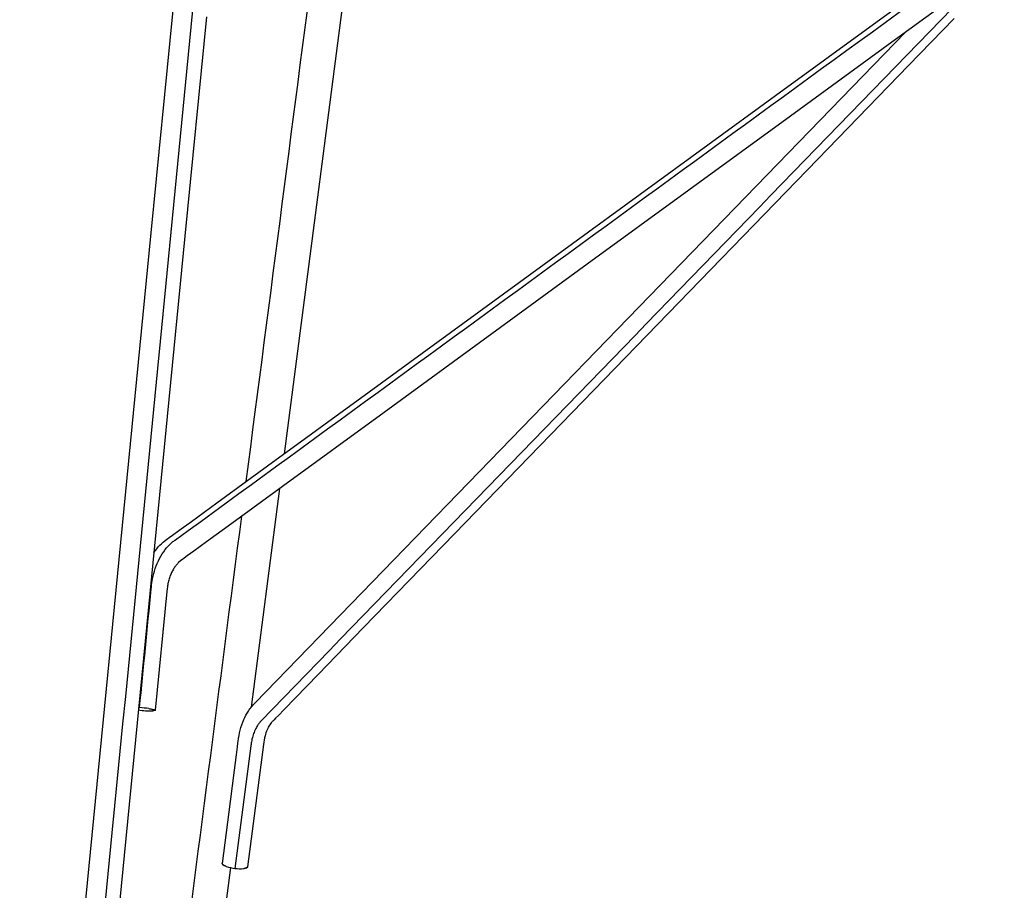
# Model space of a CAD drawing. Header units: millimetres. Extents: x -213 to 1166, y 0 to 836.
# Tile 3 of 13: x 650 to 882, y 196 to 402. Entities that reach past the tile are written whole.
import ezdxf

# ---------------------------------------------------------------- set-up
doc = ezdxf.new("R2010")
doc.units = ezdxf.units.MM
doc.header["$MEASUREMENT"] = 0
doc.layers.add('Crea2D$visibili$tangenti', color=7, linetype='Continuous', true_color=0x000000)

msp = doc.modelspace()

# ---------------------------------------------------------------- linework, layer by layer
at = {"layer": 'Crea2D$visibili$tangenti'}
for p, q in [((711.45, 291.25), (704.76, 239.67)), ((678.25, 239.6), (678.44, 239.59)), ((680.63, 239.35), (680.76, 239.33)), ((681.74, 238.83), (681.66, 238.82)), ((697.97, 202.81), (697.97, 202.81)), ((698.84, 202.14), (698.89, 202.12)), ((702.99, 201.62), (703.1, 201.64)), ((703.92, 202.04), (703.91, 202.03)), ((703.91, 202.03), (703.91, 202.03))]:
    msp.add_line(p, q, dxfattribs=at)
for points in [[(650.17, 18), (650.17, 22.05), (650.17, 25.73), (650.17, 27.57, -0.030066), (650.89, 42.55), (651.05, 44.17), (651.37, 47.4), (652, 53.87), (653.27, 66.82), (655.81, 92.71), (660.89, 144.48), (671.04, 248.03), (681.2, 351.57), (686.27, 403.35), (688.81, 429.23), (690.08, 442.18), (690.72, 448.65), (691.03, 451.89), (691.19, 453.5), (691.27, 454.31), (691.31, 454.72), (691.33, 454.92, -0.077726), (692.78, 460.85, -0.11505), (696.7, 466.37)], [(729.53, 430.08, 0.021319), (729.34, 429.12), (729.26, 428.49), (712.51, 299.45)], [(681.84, 276.21, -0.088103), (684.87, 279.29), (685.05, 279.43), (685.43, 279.7), (686.18, 280.25), (687.67, 281.34), (690.67, 283.52), (696.66, 287.89), (708.64, 296.62), (732.6, 314.09), (780.52, 349.04), (828.44, 383.98), (852.4, 401.45), (864.38, 410.18), (870.37, 414.55), (873.36, 416.73), (874.86, 417.83), (875.61, 418.37), (875.98, 418.64), (876.17, 418.78), (877.07, 419.43), (877.64, 419.81)], [(870.57, 402.12), (859.85, 391.07), (838.42, 368.97), (795.56, 324.78), (752.7, 280.58), (731.27, 258.48), (720.55, 247.44), (715.2, 241.91), (712.52, 239.15), (711.18, 237.77), (710.51, 237.08), (710.17, 236.73), (710.01, 236.56, 0.028533), (709.48, 235.98, 0.022957), (709.14, 235.51, 0.041612), (708.52, 234.35, 0.037046), (708.03, 232.96, 0.038627), (707.66, 230.92), (703.92, 202.04)], [(697.97, 202.81), (699.87, 217.48), (700.82, 224.82), (701.3, 228.49), (701.53, 230.32), (701.65, 231.24), (701.71, 231.69, -0.075831), (703.02, 236.75, -0.041726), (704.12, 238.78, -0.05196), (705.7, 240.73), (859.12, 398.93)], [(699.85, 201.85), (691.6, 138.25), (685.32, 89.82), (682.17, 65.6), (680.6, 53.49), (679.82, 47.44), (679.42, 44.41), (679.23, 42.9, 0.0332), (678.17, 28.68)]]:
    msp.add_lwpolyline(points, format="xyb", dxfattribs=at)
for points in [[(867.9, 405.33), (855.92, 396.59), (831.96, 379.12), (784.04, 344.18), (736.12, 309.24), (712.16, 291.77), (700.18, 283.03), (694.19, 278.67), (691.2, 276.48), (689.7, 275.39), (688.95, 274.85), (688.57, 274.57), (688.39, 274.44), (688.06, 274.19), (687.64, 273.83), (687.5, 273.69), (687.36, 273.54), (687.23, 273.39), (687.1, 273.23), (686.96, 273.06), (686.83, 272.89), (686.7, 272.7), (686.58, 272.51), (686.45, 272.31), (686.33, 272.1), (686.21, 271.89), (686.1, 271.67), (685.99, 271.44), (685.88, 271.2), (685.78, 270.96), (685.68, 270.72), (685.59, 270.46), (685.5, 270.21), (685.42, 269.95), (685.34, 269.68), (685.27, 269.41), (685.2, 269.13), (685.14, 268.85), (685.09, 268.57), (685.04, 268.29), (684.99, 268), (684.96, 267.71), (684.88, 266.97), (682.13, 238.95)], [(694.23, 402.56), (689.15, 350.79), (679, 247.24), (668.85, 143.7)]]:
    msp.add_lwpolyline(points, dxfattribs=at)
for centre, radius, start, end in [((676.4, 211.33), 28.34, 81.4151, 85.8829), ((682.04, 268.62), 29.83, 262.6007, 265.8115), ((681.15, 254.17), 15.36, 265.1904, 271.9276), ((698.81, 203.24), 0.993, 215.1606, 245.0136), ((702.02, 211.28), 9.67, 251.135, 263.6176), ((702.13, 210.57), 8.99, 262.372, 275.4853), ((703.34, 202.41), 0.706, 279.4488, 321.9748)]:
    msp.add_arc(centre, radius, start, end, dxfattribs=at)
for points, knots in [([(700.16, 464.88), (699.55, 464.27), (698.46, 462.89), (697.22, 460.52), (696.37, 457.91), (696.04, 456.02), (695.94, 455), (682.46, 317.45), (668.93, 179.46), (655.38, 41.33), (655.04, 37.88), (654.82, 34.1), (654.78, 30.41), (654.78, 29.29), (654.78, 25.39), (654.78, 21.59), (654.78, 18)], [0, 0, 0, 0, 2.588635, 5.224238, 8.004176, 10.813613, 10.946399, 11.085647, 425.433421, 426.894559, 427.485463, 435.814024, 438.261613, 438.546586, 439.193933, 449.952441, 449.952441, 449.952441, 449.952441]), ([(703.6, 292.95), (709.27, 336.63), (715.15, 381.9), (721.07, 427.56), (721.33, 429.61), (721.4, 430.11), (721.43, 430.31), (721.46, 430.51), (721.5, 430.71), (721.53, 430.92), (721.58, 431.19), (721.73, 431.88), (721.9, 432.55), (722.07, 433.07), (722.08, 433.12)], [0, 0, 0, 0, 132.121954, 136.967976, 138.112197, 138.314611, 138.50036, 138.702207, 138.923525, 139.124053, 139.323925, 139.761245, 141.244232, 141.398848, 141.398848, 141.398848, 141.398848]), ([(678.44, 239.59), (679.36, 248.94), (680.28, 258.39), (681.22, 267.9), (681.29, 268.68), (681.51, 270.19), (682.1, 272.44), (683.09, 274.78), (684.37, 276.82), (685.63, 278.19), (686.46, 278.86), (686.78, 279.09), (750.61, 325.64), (814.46, 372.19), (878.32, 418.76), (878.89, 419.17), (879.61, 419.68), (880.49, 420.24), (881.04, 420.57), (881.5, 420.82), (881.85, 420.98), (882.08, 421.05), (882.24, 421.09), (882.35, 421.1), (882.41, 421.08)], [0, 0, 0, 0, 28.169556, 28.498131, 28.677748, 30.518786, 33.055245, 35.651264, 38.103543, 40.258843, 41.21772, 41.302494, 41.449383, 278.20848, 278.366094, 278.543231, 280.297459, 281.03289, 281.666212, 282.230728, 282.614132, 282.797616, 282.947125, 283.127735, 283.127735, 283.127735, 283.127735]), ([(878.11, 412.77), (821.12, 354.01), (764.11, 295.23), (707.07, 236.41), (706.99, 236.32), (706.91, 236.23), (706.77, 236.06), (706.49, 235.72), (706.16, 235.23), (705.83, 234.63), (705.47, 233.86), (705.1, 232.82), (704.86, 231.79), (704.76, 231.12), (704.72, 230.8), (703.45, 221.02), (702.19, 211.29), (700.94, 201.66)], [0, 0, 0, 0, 245.553686, 245.677303, 245.792954, 245.91009, 246.047466, 246.447526, 247.234575, 247.825084, 248.50722, 249.763463, 251.151501, 251.652595, 251.808231, 252.114898, 281.240035, 281.240035, 281.240035, 281.240035]), ([(670.17, 18), (670.17, 21.17), (670.17, 24.44), (670.17, 27.91), (670.17, 29.37), (670.26, 33.94), (670.62, 38.61), (671.08, 42.28), (671.18, 43.08), (681.67, 123.86), (692.12, 204.47), (702.54, 284.76)], [0, 0, 0, 0, 9.50644, 9.812916, 10.412132, 13.87435, 23.537867, 24.433528, 24.971726, 25.959834, 268.82702, 268.82702, 268.82702, 268.82702])]:
    msp.add_open_spline(points, degree=3, knots=knots, dxfattribs=at)
for points, weights, knots in [([(680.76, 239.33), (681.77, 239.16), (682.05, 239.02), (682.24, 238.92), (682.02, 238.87)], [0.853681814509, 0.857890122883, 1, 0.901100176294, 0.868990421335], [2.425969, 2.425969, 2.425969, 4.71239, 4.71239, 6.303599, 6.303599, 6.303599]), ([(698.84, 202.14), (697.96, 202.47), (697.96, 202.79), (697.96, 202.8), (697.97, 202.81)], [0.853553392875, 0.853553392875, 1, 0.994943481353, 0.990061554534], [2.356194, 2.356194, 2.356194, 4.712389, 4.712389, 4.793744, 4.793744, 4.793744])]:
    msp.add_rational_spline(points, weights, degree=2, knots=knots, dxfattribs=at)
msp.add_open_spline([(682.12, 238.97), (682.17, 238.9), (682.04, 238.85), (681.74, 238.83)], degree=3, dxfattribs=at)
msp.add_rational_spline([(703.91, 202.03), (703.86, 201.75), (703.1, 201.64)], [0.980560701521, 0.857591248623, 0.853681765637], degree=2, dxfattribs=at)

doc.saveas('drawing.dxf')
